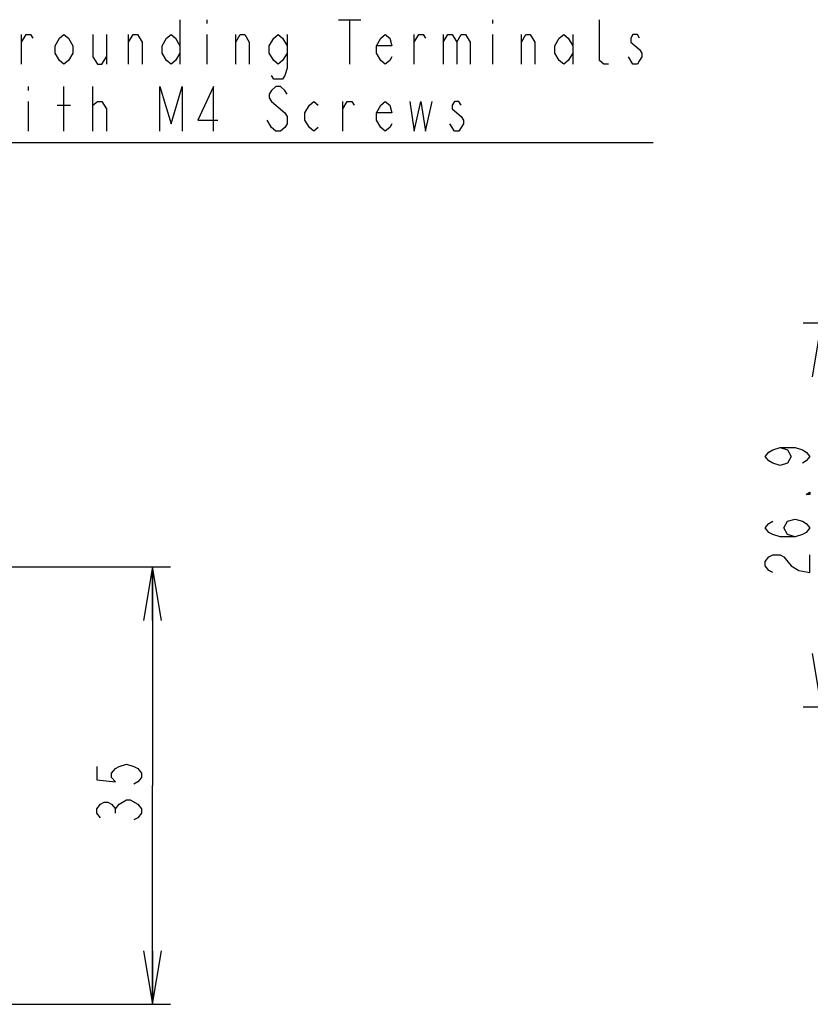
# Model space of a CAD drawing. Extents: x 35 to 410, y 13 to 287.
# Tile 3 of 15: x 147 to 192, y 45 to 101. Entities that reach past the tile are written whole.
import ezdxf

# ---------------------------------------------------------------- set-up
doc = ezdxf.new("R2010")
doc.units = 0
doc.header["$LTSCALE"] = 23.1
doc.layers.get('0').update_dxf_attribs({"linetype": 'CONTINUOUS'})
doc.layers.add('ALL_DIM', color=7, linetype='CONTINUOUS')
doc.layers.add('ALL_NOTE', color=7, linetype='CONTINUOUS')
doc.dimstyles.get("Standard").update_dxf_attribs({"dimtxt": 2.5, "dimasz": 2.5, "dimexe": 1.25, "dimexo": 0.625, "dimtad": 1, "dimcen": 2.5, "dimazin": 3, "dimtfac": 1, "dimtmove": 0, "dimatfit": 3})

# ---------------------------------------------------------------- blocks, each defined once
blk = doc.blocks.new('_OPEN')
at = {"color": 0, "linetype": 'BYBLOCK'}
for p, q in [((0, 0), (-1, 0.167)), ((-1, -0.167), (0, 0)), ((-1, 0), (0, 0))]:
    blk.add_line(p, q, dxfattribs=at)
blk = doc.blocks.new('*D10')
at = {"layer": 'ALL_DIM', "color": 2, "linetype": 'CONTINUOUS'}
for p, q in [((114.195, 69.899), (155.66, 69.899)), ((154.66, 69.899), (154.66, 57.649)), ((154.66, 45.399), (154.66, 57.649)), ((136.339, 45.399), (155.66, 45.399))]:
    blk.add_line(p, q, dxfattribs=at)
at = {"layer": 'ALL_DIM', "color": 2, "linetype": 'CONTINUOUS', "xscale": 3, "yscale": 3, "zscale": 3}
for p, rotation in [((154.66, 69.899), 90), ((154.66, 45.399), 270)]:
    blk.add_blockref('_OPEN', p, dxfattribs=dict(at, rotation=rotation))
blk = doc.blocks.new('*D33')
at = {"layer": 'ALL_DIM', "color": 2, "linetype": 'CONTINUOUS'}
for p, q in [((195.616, 83.539), (191.107, 83.539)), ((192.107, 83.539), (192.107, 72.793)), ((251.598, 83.539), (201.53, 83.539)), ((192.107, 62.047), (192.107, 72.793)), ((218.005, 62.047), (191.107, 62.047))]:
    blk.add_line(p, q, dxfattribs=at)
at = {"layer": 'ALL_DIM', "color": 2, "linetype": 'CONTINUOUS', "xscale": 3, "yscale": 3, "zscale": 3}
for p, rotation in [((192.107, 83.539), 90), ((192.107, 62.047), 270)]:
    blk.add_blockref('_OPEN', p, dxfattribs=dict(at, rotation=rotation))

msp = doc.modelspace()

# ---------------------------------------------------------------- linework, layer by layer
at = {"layer": 'ALL_DIM', "color": 2, "linetype": 'CONTINUOUS'}
msp.add_line((152.577, 56.102), (152.577, 56.352), dxfattribs=at)
for points in [[(189.816, 76.579), (190.232, 76.454), (190.441, 76.079), (190.232, 75.704), (189.816, 75.579), (189.399, 75.704), (189.191, 75.829), (188.982, 76.079), (189.191, 76.329), (189.399, 76.454), (189.816, 76.579), (190.649, 76.579), (191.066, 76.454), (191.274, 76.329), (191.482, 76.079), (191.274, 75.829), (191.066, 75.704)], [(191.482, 74.079), (191.482, 73.954), (191.274, 73.954), (191.482, 74.079)], [(190.649, 71.579), (190.232, 71.704), (190.024, 72.079), (190.232, 72.454), (190.649, 72.579), (191.066, 72.454), (191.274, 72.329), (191.482, 72.079), (191.274, 71.829), (191.066, 71.704), (190.649, 71.579), (189.816, 71.579), (189.399, 71.704), (189.191, 71.829), (188.982, 72.079), (189.191, 72.329), (189.399, 72.454)], [(189.399, 69.579), (189.191, 69.704), (188.982, 69.954), (188.982, 70.204), (189.191, 70.454), (189.399, 70.579), (189.816, 70.579), (190.024, 70.454)], [(190.024, 70.454), (190.441, 69.954), (190.857, 69.704), (191.482, 69.579), (191.482, 70.579)], [(151.535, 58.727), (151.535, 57.977), (152.577, 57.852), (152.368, 58.102), (152.368, 58.352), (152.577, 58.602), (152.785, 58.727), (153.202, 58.852), (153.618, 58.727), (153.827, 58.602), (154.035, 58.352), (154.035, 58.102), (153.827, 57.852), (153.618, 57.727)], [(152.785, 56.602), (153.202, 56.852), (153.41, 56.852)], [(153.41, 56.852), (153.827, 56.602), (154.035, 56.352), (154.035, 56.102), (153.827, 55.852), (153.618, 55.727)], [(151.743, 55.852), (151.535, 56.102), (151.535, 56.352), (151.743, 56.602), (151.952, 56.727), (152.16, 56.727), (152.368, 56.602), (152.577, 56.352), (152.785, 56.602)]]:
    msp.add_lwpolyline(points, dxfattribs=at)
at = {"layer": 'ALL_NOTE', "color": 2, "linetype": 'CONTINUOUS'}
for p, q in [((156.195, 100.545), (156.195, 98.045)), ((157.695, 100.545), (157.695, 100.337)), ((165.07, 100.545), (166.32, 100.545)), ((165.695, 100.545), (165.695, 98.045)), ((173.695, 100.545), (173.695, 100.337)), ((147.32, 98.045), (147.32, 99.712)), ((152.07, 99.712), (152.07, 98.045)), ((153.32, 98.045), (153.32, 99.712)), ((157.695, 99.712), (157.695, 98.045)), ((159.32, 98.045), (159.32, 99.712)), ((169.32, 98.045), (169.32, 99.712)), ((170.945, 99.712), (170.945, 98.045)), ((173.695, 99.712), (173.695, 98.045)), ((175.32, 98.045), (175.32, 99.712)), ((178.195, 99.712), (178.195, 98.045)), ((181.57, 98.045), (181.32, 98.462)), ((147.695, 96.795), (147.695, 96.587)), ((149.695, 94.295), (149.695, 96.795)), ((151.32, 94.295), (151.32, 96.795)), ((147.695, 95.962), (147.695, 94.295)), ((151.32, 95.753), (151.57, 95.962)), ((161.32, 95.962), (162.07, 95.337)), ((165.32, 94.295), (165.32, 95.962)), ((149.32, 95.753), (150.07, 95.753)), ((144.695, 93.67), (182.695, 93.67))]:
    msp.add_line(p, q, dxfattribs=at)
for points in [[(180.195, 98.045), (179.945, 98.045), (179.695, 98.253), (179.695, 100.545)], [(147.32, 99.295), (147.57, 99.712), (147.82, 99.712), (147.945, 99.503)], [(150.195, 98.67), (149.945, 98.253), (149.695, 98.045), (149.445, 98.253), (149.195, 98.67), (149.195, 99.087), (149.445, 99.503), (149.695, 99.712), (149.945, 99.503), (150.195, 99.087), (150.195, 98.67)], [(151.32, 99.712), (151.32, 98.462), (151.57, 98.045), (151.82, 98.045), (152.07, 98.462)], [(153.32, 99.295), (153.57, 99.712), (153.82, 99.712), (154.07, 99.295), (154.07, 98.045)], [(156.195, 98.67), (155.945, 98.253), (155.695, 98.045), (155.445, 98.253), (155.195, 98.67), (155.195, 99.087), (155.445, 99.503), (155.695, 99.712), (155.945, 99.503), (156.195, 99.087)], [(159.32, 99.295), (159.57, 99.712), (159.82, 99.712), (160.07, 99.295), (160.07, 98.045)], [(162.195, 98.67), (161.945, 98.253), (161.695, 98.045), (161.445, 98.253), (161.195, 98.67), (161.195, 99.087), (161.445, 99.503), (161.695, 99.712), (161.945, 99.503), (162.195, 99.087)], [(162.195, 99.712), (162.195, 97.837), (162.07, 97.42), (161.945, 97.212), (161.445, 97.212), (161.32, 97.42)], [(168.07, 98.462), (167.945, 98.253), (167.695, 98.045), (167.445, 98.253), (167.195, 98.67), (167.195, 99.087), (167.445, 99.503), (167.695, 99.712), (167.945, 99.503), (168.07, 99.087), (167.195, 99.087)], [(169.32, 99.295), (169.57, 99.712), (169.82, 99.712), (169.945, 99.503)], [(170.945, 99.295), (171.195, 99.712), (171.445, 99.712), (171.695, 99.295), (171.695, 98.045)], [(171.695, 99.295), (171.945, 99.712), (172.195, 99.712), (172.445, 99.295), (172.445, 98.045)], [(175.32, 99.295), (175.57, 99.712), (175.82, 99.712), (176.07, 99.295), (176.07, 98.045)], [(178.195, 98.67), (177.945, 98.253), (177.695, 98.045), (177.445, 98.253), (177.195, 98.67), (177.195, 99.087), (177.445, 99.503), (177.695, 99.712), (177.945, 99.503), (178.195, 99.087)], [(181.945, 99.503), (181.82, 99.712), (181.57, 99.712), (181.445, 99.503), (181.445, 99.295)], [(181.445, 99.295), (181.945, 98.878), (182.07, 98.67), (182.07, 98.462), (181.945, 98.253), (181.82, 98.045), (181.57, 98.045)], [(155.07, 94.295), (155.07, 96.795), (155.695, 94.712), (156.32, 96.795), (156.32, 94.295)], [(158.07, 94.295), (158.07, 96.795), (157.195, 94.92), (158.32, 94.92)], [(162.195, 96.378), (162.07, 96.587), (161.82, 96.795), (161.57, 96.795), (161.32, 96.587), (161.195, 96.378), (161.195, 96.17), (161.32, 95.962)], [(151.57, 95.962), (151.82, 95.962), (152.07, 95.545), (152.07, 94.295)], [(163.945, 94.503), (163.695, 94.295), (163.445, 94.503), (163.195, 94.92), (163.195, 95.337), (163.445, 95.753), (163.695, 95.962), (163.945, 95.753)], [(165.32, 95.545), (165.57, 95.962), (165.82, 95.962), (165.945, 95.753)], [(168.07, 94.712), (167.945, 94.503), (167.695, 94.295), (167.445, 94.503), (167.195, 94.92), (167.195, 95.337), (167.445, 95.753), (167.695, 95.962), (167.945, 95.753), (168.07, 95.337), (167.195, 95.337)], [(169.07, 95.962), (169.32, 94.295), (169.695, 95.962), (169.945, 94.295), (170.32, 95.962)], [(171.945, 95.753), (171.82, 95.962), (171.57, 95.962), (171.445, 95.753), (171.445, 95.545), (171.945, 95.128)], [(162.07, 95.337), (162.195, 95.128), (162.195, 94.712), (162.07, 94.503), (161.82, 94.295), (161.57, 94.295), (161.32, 94.503), (161.07, 94.92)], [(171.945, 95.128), (172.07, 94.92), (172.07, 94.712), (171.945, 94.503), (171.82, 94.295), (171.57, 94.295), (171.32, 94.712)]]:
    msp.add_lwpolyline(points, dxfattribs=at)

# ---------------------------------------------------------------- dimensions: what is measured, and where the dimension line sits
at = {"layer": 'ALL_DIM', "color": 2, "linetype": 'CONTINUOUS'}
for base, p1, p2, angle, picture, middle in [((192.107, 83.539), (218.005, 62.047), (251.598, 83.539), 90, '*D33', (191.482, 69.079)), ((154.66, 45.399), (114.195, 69.899), (136.339, 45.399), 270, '*D10', (154.035, 55.227))]:
    dim = msp.add_linear_dim(base=base, p1=p1, p2=p2, angle=angle, dimstyle='Standard', dxfattribs=at)
    dim.commit()
    dim.dimension.update_dxf_attribs({"geometry": picture, "text_midpoint": middle, "dimtype": 128})

doc.saveas('drawing.dxf')
